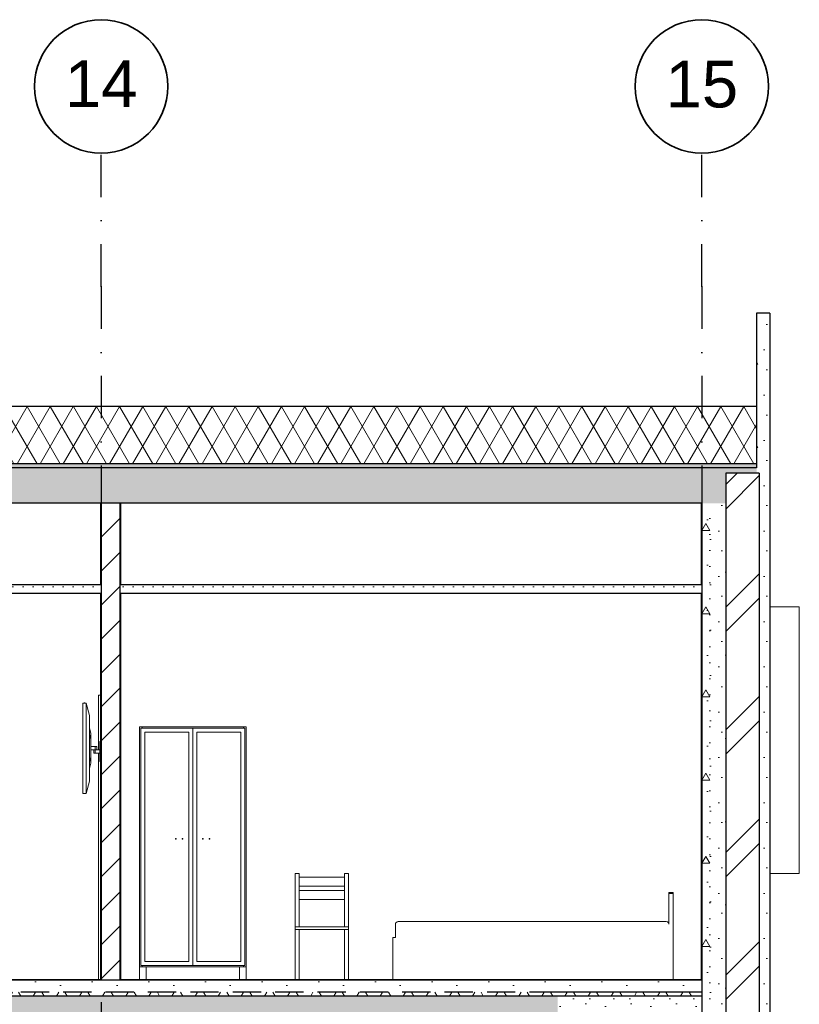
# Model space of a CAD drawing. Header units: millimetres. Extents: x -3848 to 115359, y -22918 to 12821.
# Tile 49 of 51: x 60325 to 66166, y -14298 to -6918. Entities that reach past the tile are written whole.
import ezdxf
from ezdxf.enums import TextEntityAlignment as Align

# ---------------------------------------------------------------- set-up
doc = ezdxf.new("R2010")
doc.units = ezdxf.units.MM
doc.header["$MEASUREMENT"] = 0
doc.linetypes.add('Dot & Dashed', pattern=[670.277762, 317.5, -176.388889, 0, -176.388874])
doc.linetypes.add('Hidden Line', pattern=[317.5, 211.666667, -105.833333])
for name, color, linetype in [('1244_Fassaadi varustus', 7, 'Continuous'), ('New_010_Teljed', 7, 'Continuous'), ('New_1235_Vahelaed', 7, 'Continuous'), ('New_1236_Katuslaed', 7, 'Continuous'), ('New_1241_Välisseinad', 7, 'Continuous'), ('New_1311_Vaheseinad', 7, 'Continuous'), ('New_1322_Põrandapinnad', 7, 'Continuous'), ('New_1324_Laepinnad', 7, 'Continuous'), ('New_1326_Seinapinnad', 7, 'Continuous'), ('New_1331_Sisseehitatud standardmööbel', 7, 'Continuous'), ('New_ARCHICAD Doors', 7, 'Continuous')]:
    doc.layers.add(name, color=color, linetype=linetype)
for name, color, linetype, lineweight in [('1244_Fassaadi varustus_Pen_No__101', 252, 'Continuous', 13), ('New_010_Teljed_Pen_No__1', 7, 'Continuous', 13), ('New_010_Teljed_Pen_No__7', 7, 'Continuous', 35), ('New_1235_Vahelaed_Pen_No__101', 252, 'Continuous', 13), ('New_1235_Vahelaed_Pen_No__41', 7, 'Continuous', 25), ('New_1236_Katuslaed_Pen_No__101', 252, 'Continuous', 13), ('New_1236_Katuslaed_Pen_No__41', 7, 'Continuous', 25), ('New_1241_Välisseinad_Pen_No__101', 252, 'Continuous', 13), ('New_1241_Välisseinad_Pen_No__41', 7, 'Continuous', 25), ('New_1311_Vaheseinad_Pen_No__101', 252, 'Continuous', 13), ('New_1311_Vaheseinad_Pen_No__41', 7, 'Continuous', 25), ('New_1322_Põrandapinnad_Pen_No__101', 252, 'Continuous', 13), ('New_1322_Põrandapinnad_Pen_No__41', 7, 'Continuous', 25), ('New_1324_Laepinnad_Pen_No__101', 252, 'Continuous', 13), ('New_1324_Laepinnad_Pen_No__41', 7, 'Continuous', 25), ('New_1326_Seinapinnad_Pen_No__41', 7, 'Continuous', 25), ('New_1331_Sisseehitatud standardmööbel_Pen_No__101', 252, 'Continuous', 13), ('New_ARCHICAD Doors_Pen_No__101', 252, 'Continuous', 13)]:
    doc.layers.add(name, color=color, linetype=linetype, lineweight=lineweight)
doc.layers.add('New_010_Teljed_Pen_No__48', color=7, linetype='Continuous', lineweight=25, true_color=0xa80f02)
doc.styles.add('GENERATED_STYLE_1', font='arial.ttf')
pattern_1 = [(0, (-4225, -17918.5), (0, 623.5383), [60, -300]), (0, (-4045, -17606.7), (0, 623.5383), [60, -300]), (60, (-4225, -17918.5), (-540, 311.769), [60, -300]), (60, (-3865, -17918.5), (-540, 311.769), [60, -300]), (120, (-4165, -17918.5), (540, 311.769), [60, -300]), (120, (-3805, -17918.5), (540, 311.769), [60, -300]), (0, (-4224.99, -17858.48), (0, 120), [0, -120, 0, -180]), (45, (-4164.99, -17858.48), (-84.85282, 84.85282), [0, -90, 0, -150])]
pattern_2 = [(45, (-4225, -17918.5), (-459.6194, 459.6194), []), (45, (-4316.9, -17826.56), (-459.6194, 459.6194), [])]
pattern_3 = [(0, (-4225, -17918.5), (0, 779.423), [48.75, -401.25]), (0, (-4000, -17528.8), (0, 779.423), [48.75, -401.25]), (60, (-4225, -17918.5), (-675, 389.7114), [48.75, -401.25]), (60, (-3775, -17918.5), (-675, 389.711), [48.75, -401.25]), (120, (-4176.24, -17918.5), (675, 389.7114), [48.75, -401.25]), (120, (-3726.24, -17918.5), (675, 389.711), [48.75, -401.25]), (0, (-4224.99, -17843.48), (0, 150), [0, -150, 0, -225]), (45, (-4149.99, -17843.48), (-106.06602, 106.06602), [0, -112.5, 0, -187.5])]
pattern_4 = [(60, (-4224.99, -17918.48), (-129.9038, 75), []), (120, (-4224.99, -17918.48), (129.9038, 75), [])]
pattern_5 = [(0, (-4224.99, -17918.485), (0, 75), [0, -75])]

# ---------------------------------------------------------------- blocks, each defined once
blk = doc.blocks.new('Section Element_763_2', base_point=(-4225, -17918.5))
at = {"layer": 'New_1241_Välisseinad_Pen_No__101', "linetype": 'Continuous', "lineweight": 13}
h = blk.add_hatch(dxfattribs=at)
h.set_pattern_fill('Insulation_0002', color=252, style=0, pattern_type=2)
h.set_pattern_definition(pattern_2)
h.paths.add_polyline_path([(65615.6, -14118.5), (65865.6, -14118.5), (65865.6, -10318.5), (65615.6, -10318.5), (65615.6, -10543.5)])
h = blk.add_hatch(dxfattribs=at)
h.set_pattern_fill('Structural_Concrete_0002', color=252, style=0, pattern_type=2)
h.set_pattern_definition(pattern_1)
h.paths.add_polyline_path([(65865.6, -14118.5), (65945.6, -14118.5), (65945.6, -10318.5), (65865.6, -10318.5)])
h = blk.add_hatch(dxfattribs=at)
h.set_pattern_fill('Structural_Concrete_0002', color=252, style=0, pattern_type=2)
h.set_pattern_definition(pattern_1)
h.paths.add_polyline_path([(65435.6, -10543.5), (65435.6, -14118.5), (65615.6, -14118.5), (65615.6, -10543.5)])
at = {"layer": 'New_1241_Välisseinad_Pen_No__41', "color": 7, "linetype": 'Continuous', "lineweight": 25}
for p, q in [((65865.6, -10318.5), (65865.6, -14118.5)), ((65945.6, -10318.5), (65945.6, -14118.5))]:
    blk.add_line(p, q, dxfattribs=at)
at = {"layer": 'New_1241_Välisseinad_Pen_No__41', "color": 7, "linetype": 'Continuous', "lineweight": 25, "flags": 128}
for points in [[(65615.6, -10318.5), (65615.6, -10543.5), (65615.6, -14118.5)], [(65865.6, -10318.5), (65845.6, -10318.5), (65615.6, -10318.5)]]:
    blk.add_lwpolyline(points, dxfattribs=at)
blk = doc.blocks.new('Section Element_764_2', base_point=(-4225, -17918.5))
at = {"layer": 'New_1241_Välisseinad_Pen_No__101', "linetype": 'Continuous', "lineweight": 13}
h = blk.add_hatch(dxfattribs=at)
h.set_pattern_fill('Structural_Concrete_0002', color=252, style=0, pattern_type=2)
h.set_pattern_definition(pattern_1)
h.paths.add_polyline_path([(65945.6, -9118.5), (65845.6, -9118.5), (65845.6, -10318.5), (65945.6, -10318.5)])
at = {"layer": 'New_1241_Välisseinad_Pen_No__41', "color": 7, "linetype": 'Continuous', "lineweight": 25}
for p, q in [((65845.6, -9118.5), (65845.6, -9818.5)), ((65945.6, -9118.5), (65845.6, -9118.5)), ((65945.6, -9118.5), (65945.6, -10318.5))]:
    blk.add_line(p, q, dxfattribs=at)
at = {"layer": 'New_1241_Välisseinad_Pen_No__41', "color": 7, "linetype": 'Continuous', "lineweight": 25, "flags": 128}
blk.add_lwpolyline([(65845.6, -9818.5), (65845.6, -10248.5), (65845.6, -10278.5)], dxfattribs=at)
blk = doc.blocks.new('Section Element_765_2', base_point=(-4225, -17918.5))
at = {"layer": 'New_1241_Välisseinad_Pen_No__101', "linetype": 'Continuous', "lineweight": 13}
h = blk.add_hatch(dxfattribs=at)
h.set_pattern_fill('Structural_Concrete_0002', color=252, style=0, pattern_type=2)
h.set_pattern_definition(pattern_1)
h.paths.add_polyline_path([(65615.6, -14118.5), (65435.6, -14118.5), (65435.6, -15118.9), (65615.6, -15118.9)])
h = blk.add_hatch(dxfattribs=at)
h.set_pattern_fill('Insulation_0002', color=252, style=0, pattern_type=2)
h.set_pattern_definition(pattern_2)
h.paths.add_polyline_path([(65865.6, -14118.5), (65615.6, -14118.5), (65615.6, -15118.9), (65865.6, -15118.9)])
h = blk.add_hatch(dxfattribs=at)
h.set_pattern_fill('Structural_Concrete_0002', color=252, style=0, pattern_type=2)
h.set_pattern_definition(pattern_1)
h.paths.add_polyline_path([(65945.6, -15118.9), (65945.6, -14118.5), (65865.6, -14118.5), (65865.6, -15118.9)])
at = {"layer": 'New_1241_Välisseinad_Pen_No__41', "color": 7, "linetype": 'Continuous', "lineweight": 25}
for p, q in [((65615.6, -14118.5), (65615.6, -15118.9)), ((65865.6, -14118.5), (65865.6, -15118.9)), ((65945.6, -14118.5), (65945.6, -15118.9)), ((65435.6, -14658.5), (65435.6, -15053.5)), ((65435.6, -15118.5), (65435.6, -15118.9))]:
    blk.add_line(p, q, dxfattribs=at)
at = {"layer": 'New_1241_Välisseinad_Pen_No__41', "color": 7, "linetype": 'Continuous', "lineweight": 25, "flags": 128}
blk.add_lwpolyline([(65945.6, -15118.9), (65865.6, -15118.9), (65615.6, -15118.9), (65435.6, -15118.9)], dxfattribs=at)
blk = doc.blocks.new('Section Element_769_2', base_point=(-4225, -17918.5))
at = {"layer": 'New_1235_Vahelaed_Pen_No__101', "linetype": 'Continuous', "lineweight": 13}
h = blk.add_hatch(dxfattribs=at)
h.set_pattern_fill('Lightweight_Concrete_0002', color=252, style=0, pattern_type=2)
h.set_pattern_definition(pattern_3)
h.paths.add_polyline_path([(64355.6, -14208.5), (64355.6, -14118.5), (55935.6, -14118.5), (55935.6, -14208.5)])
h = blk.add_hatch(dxfattribs=at)
h.set_pattern_fill('Batt_Insulation_0002', color=252, style=0, pattern_type=2)
h.set_pattern_definition(pattern_4)
h.paths.add_polyline_path([(64355.6, -14238.5), (64355.6, -14208.5), (55935.6, -14208.5), (55935.6, -14238.5)])
h = blk.add_hatch(dxfattribs=at)
h.set_pattern_fill('Structural_Concrete_0002', color=252, style=0, pattern_type=2)
h.set_pattern_definition(pattern_1)
h.paths.add_polyline_path([(64355.6, -14458.5), (64355.6, -14238.5), (55935.6, -14238.5), (55935.6, -14458.5)])
at = {"layer": 'New_1235_Vahelaed_Pen_No__41', "color": 7, "linetype": 'Continuous', "lineweight": 25}
for p, q in [((55935.6, -14118.5), (55935.6, -14208.5)), ((61075.6, -14118.5), (60935.6, -14118.5)), ((55935.6, -14238.5), (55935.6, -14458.5)), ((64355.6, -14238.5), (55935.6, -14238.5)), ((57130.6, -14458.5), (55940.6, -14458.5)), ((63730.6, -14458.5), (57280.6, -14458.5))]:
    blk.add_line(p, q, dxfattribs=at)
at = {"layer": 'New_1235_Vahelaed_Pen_No__41', "color": 7, "linetype": 'Hidden Line', "lineweight": 25}
blk.add_line((64355.6, -14208.5), (55935.6, -14208.5), dxfattribs=at)
at = {"layer": 'New_1235_Vahelaed_Pen_No__41', "color": 7, "linetype": 'Continuous', "lineweight": 25, "flags": 128}
blk.add_lwpolyline([(64355.6, -14458.5), (64315.6, -14458.5), (64285.6, -14458.5), (64035.6, -14458.5), (63735.6, -14458.5)], dxfattribs=at)
blk = doc.blocks.new('Section Element_776_2', base_point=(-4225, -17918.5))
at = {"layer": 'New_ARCHICAD Doors_Pen_No__101', "color": 252, "linetype": 'Continuous', "lineweight": 13}
for p, q in [((60916.6, -12392.3), (60916.6, -11981.5)), ((60916.6, -11981.5), (60930.6, -11981.5)), ((60916.6, -14114.5), (60916.6, -12417.3))]:
    blk.add_line(p, q, dxfattribs=at)
blk = doc.blocks.new('Section Element_777_2', base_point=(-4225, -17918.5))
at = {"layer": 'New_1311_Vaheseinad_Pen_No__101', "linetype": 'Continuous', "lineweight": 13}
h = blk.add_hatch(dxfattribs=at)
h.set_pattern_fill('Betoonplokk_0002', color=252, style=0, pattern_type=2)
h.set_pattern_definition([(45, (-4224.99, -17918.48), (-127.2792, 127.2792), [])])
h.paths.add_polyline_path([(61075.6, -10543.5), (60935.6, -10543.5), (60935.6, -14118.5), (61075.6, -14118.5)])
at = {"layer": 'New_1311_Vaheseinad_Pen_No__41', "color": 7, "linetype": 'Continuous', "lineweight": 25}
blk.add_line((61075.6, -10543.5), (60935.6, -10543.5), dxfattribs=at)
blk = doc.blocks.new('Section Element_781_2', base_point=(-4225, -17918.5))
at = {"layer": 'New_1236_Katuslaed_Pen_No__101', "linetype": 'Continuous', "lineweight": 13}
h = blk.add_hatch(dxfattribs=at)
h.set_pattern_fill('Batt_Insulation_0002', color=252, style=0, pattern_type=2)
h.set_pattern_definition(pattern_4)
h.paths.add_polyline_path([(55525.6, -9818.5), (55525.6, -10248.5), (65845.6, -10248.5), (65845.6, -9818.5)])
h = blk.add_hatch(dxfattribs=at)
h.set_pattern_fill('Lightweight_Concrete_0002', color=252, style=0, pattern_type=2)
h.set_pattern_definition(pattern_3)
h.paths.add_polyline_path([(55525.6, -10248.5), (55525.6, -10278.5), (65845.6, -10278.5), (65845.6, -10248.5)])
h = blk.add_hatch(dxfattribs=at)
h.set_pattern_fill('Structural_Concrete_0002', color=252, style=0, pattern_type=2)
h.set_pattern_definition(pattern_1)
h.paths.add_polyline_path([(55525.6, -10278.5), (55525.6, -10543.5), (65615.6, -10543.5), (65615.6, -10318.5), (65845.6, -10318.5), (65845.6, -10278.5)])
at = {"layer": 'New_1236_Katuslaed_Pen_No__41', "color": 7, "linetype": 'Continuous', "lineweight": 25}
for p, q in [((65845.6, -9818.5), (55525.6, -9818.5)), ((65845.6, -10248.5), (55525.6, -10248.5)), ((65845.6, -10278.5), (55525.6, -10278.5)), ((55745.6, -10543.5), (55525.6, -10543.5)), ((60930.6, -10543.5), (55940.6, -10543.5)), ((65430.6, -10543.5), (61080.6, -10543.5))]:
    blk.add_line(p, q, dxfattribs=at)
blk = doc.blocks.new('Section Element_785_2', base_point=(-4225, -17918.5))
at = {"layer": 'New_1324_Laepinnad_Pen_No__101', "linetype": 'Continuous', "lineweight": 13}
h = blk.add_hatch(dxfattribs=at)
h.set_pattern_fill('Gypsum_0002', color=252, style=0, pattern_type=2)
h.set_pattern_definition(pattern_5)
h.paths.add_polyline_path([(60935.6, -11153.5), (55935.6, -11153.5), (55935.6, -11218.5), (60935.6, -11218.5)])
at = {"layer": 'New_1324_Laepinnad_Pen_No__41', "color": 7, "linetype": 'Continuous', "lineweight": 25}
for p, q in [((55935.6, -11153.5), (55935.6, -11218.5)), ((55940.6, -11153.5), (55935.6, -11153.5)), ((60930.6, -11153.5), (55940.6, -11153.5)), ((60935.6, -11153.5), (60930.6, -11153.5)), ((60935.6, -11153.5), (60935.6, -11218.5)), ((55940.6, -11218.5), (55935.6, -11218.5)), ((60930.6, -11218.5), (55940.6, -11218.5)), ((60935.6, -11218.5), (60930.6, -11218.5))]:
    blk.add_line(p, q, dxfattribs=at)
blk = doc.blocks.new('Section Element_786_2', base_point=(-4225, -17918.5))
at = {"layer": 'New_1324_Laepinnad_Pen_No__101', "linetype": 'Continuous', "lineweight": 13}
h = blk.add_hatch(dxfattribs=at)
h.set_pattern_fill('Gypsum_0002', color=252, style=0, pattern_type=2)
h.set_pattern_definition(pattern_5)
h.paths.add_polyline_path([(61075.6, -11218.5), (65435.6, -11218.5), (65435.6, -11153.5), (61075.6, -11153.5)])
at = {"layer": 'New_1324_Laepinnad_Pen_No__41', "color": 7, "linetype": 'Continuous', "lineweight": 25}
for p, q in [((61075.6, -11153.5), (61075.6, -11218.5)), ((61080.6, -11153.5), (61075.6, -11153.5)), ((65430.6, -11153.5), (61080.6, -11153.5)), ((65435.6, -11153.5), (65430.6, -11153.5)), ((65435.6, -11153.5), (65435.6, -11218.5)), ((61080.6, -11218.5), (61075.6, -11218.5)), ((65430.6, -11218.5), (61080.6, -11218.5)), ((65435.6, -11218.5), (65430.6, -11218.5))]:
    blk.add_line(p, q, dxfattribs=at)
blk = doc.blocks.new('Section Element_788_2', base_point=(-4225, -17918.5))
at = {"layer": 'New_1331_Sisseehitatud standardmööbel_Pen_No__101', "color": 252, "linetype": 'Continuous', "lineweight": 13}
for p, q in [((65189.6, -13467.7), (65189.6, -13459.7)), ((65219.6, -13459.7), (65189.6, -13459.7)), ((65189.6, -13467.7), (65189.6, -13698.5)), ((65219.6, -13467.7), (65189.6, -13467.7)), ((65219.6, -13467.7), (65219.6, -13459.7)), ((65219.6, -13467.7), (65219.6, -14118.5)), ((63151.9, -13680), (63141.1, -13690.8)), ((65177.2, -13680), (65188.1, -13690.8)), ((65188.1, -13690.8), (65189.6, -13698.5)), ((63119.6, -13798.5), (63119.6, -14118.5)), ((63139.6, -13798.5), (63119.6, -13798.5))]:
    blk.add_line(p, q, dxfattribs=at)
at = {"layer": 'New_1331_Sisseehitatud standardmööbel_Pen_No__101', "color": 252, "linetype": 'Continuous', "lineweight": 13, "flags": 128}
for points in [[(63141.1, -13690.8), (63139.6, -13698.5), (63139.6, -13768.5), (63139.6, -13798.5)], [(65177.2, -13680), (65169.6, -13678.5), (63159.6, -13678.5), (63151.9, -13680)]]:
    blk.add_lwpolyline(points, dxfattribs=at)
blk = doc.blocks.new('Section Element_790_2', base_point=(-4225, -17918.5))
at = {"layer": 'New_1331_Sisseehitatud standardmööbel_Pen_No__101', "color": 252, "linetype": 'Continuous', "lineweight": 13}
for p, q in [((61221.8, -12218.5), (61241.8, -12218.5)), ((61221.8, -14018.5), (61221.8, -12218.5)), ((61232.3, -14008), (61232.3, -12229)), ((61621.3, -12229), (61232.3, -12229)), ((61241.8, -12218.5), (62001.8, -12218.5)), ((61241.8, -12229), (61241.8, -12218.5)), ((61621.3, -14008), (61621.3, -12229)), ((61621.3, -12238.5), (61623.3, -12238.5)), ((61623.3, -14008), (61623.3, -12229)), ((62012.3, -12229), (61623.3, -12229)), ((62001.8, -12229), (62001.8, -12218.5)), ((62001.8, -12218.5), (62021.8, -12218.5)), ((62012.3, -14008), (62012.3, -12229)), ((62021.8, -14018.5), (62021.8, -12218.5)), ((61262.3, -13978), (61262.3, -12259)), ((61262.3, -12259), (61591.3, -12259)), ((61591.3, -12259), (61591.3, -13978)), ((61653.3, -13978), (61653.3, -12259)), ((61653.3, -12259), (61982.3, -12259)), ((61982.3, -12259), (61982.3, -13978)), ((61493.6, -13057.2), (61493.3, -13058.5)), ((61493.3, -13058.5), (61493.6, -13059.7)), ((61494.5, -13056.3), (61493.6, -13057.2)), ((61493.6, -13059.7), (61494.5, -13060.6)), ((61495.8, -13056), (61494.5, -13056.3)), ((61494.5, -13060.6), (61495.8, -13061)), ((61497, -13056.3), (61495.8, -13056)), ((61495.8, -13061), (61497, -13060.6)), ((61497.9, -13057.2), (61497, -13056.3)), ((61497, -13060.6), (61497.9, -13059.7)), ((61498.3, -13058.5), (61497.9, -13057.2)), ((61497.9, -13059.7), (61498.3, -13058.5)), ((61543.6, -13057.2), (61543.3, -13058.5)), ((61543.3, -13058.5), (61543.6, -13059.7)), ((61544.5, -13056.3), (61543.6, -13057.2)), ((61543.6, -13059.7), (61544.5, -13060.6)), ((61545.8, -13056), (61544.5, -13056.3)), ((61544.5, -13060.6), (61545.8, -13061)), ((61547, -13056.3), (61545.8, -13056)), ((61545.8, -13061), (61547, -13060.6)), ((61547.9, -13057.2), (61547, -13056.3)), ((61547, -13060.6), (61547.9, -13059.7)), ((61548.3, -13058.5), (61547.9, -13057.2)), ((61547.9, -13059.7), (61548.3, -13058.5)), ((61695.6, -13057.2), (61695.3, -13058.5)), ((61695.3, -13058.5), (61695.6, -13059.7)), ((61696.5, -13056.3), (61695.6, -13057.2)), ((61695.6, -13059.7), (61696.5, -13060.6)), ((61697.8, -13056), (61696.5, -13056.3)), ((61696.5, -13060.6), (61697.8, -13061)), ((61699, -13056.3), (61697.8, -13056)), ((61697.8, -13061), (61699, -13060.6)), ((61699.9, -13057.2), (61699, -13056.3)), ((61699, -13060.6), (61699.9, -13059.7)), ((61700.3, -13058.5), (61699.9, -13057.2)), ((61699.9, -13059.7), (61700.3, -13058.5)), ((61745.6, -13057.2), (61745.3, -13058.5)), ((61745.3, -13058.5), (61745.6, -13059.7)), ((61746.5, -13056.3), (61745.6, -13057.2)), ((61745.6, -13059.7), (61746.5, -13060.6)), ((61747.8, -13056), (61746.5, -13056.3)), ((61746.5, -13060.6), (61747.8, -13061)), ((61749, -13056.3), (61747.8, -13056)), ((61747.8, -13061), (61749, -13060.6)), ((61749.9, -13057.2), (61749, -13056.3)), ((61749, -13060.6), (61749.9, -13059.7)), ((61750.3, -13058.5), (61749.9, -13057.2)), ((61749.9, -13059.7), (61750.3, -13058.5)), ((61221.8, -14018.5), (61271.8, -14018.5)), ((61221.8, -14115.5), (61221.8, -14018.5)), ((61232.3, -14008), (61621.3, -14008)), ((61241.8, -14018.5), (61241.8, -14008)), ((61591.3, -13978), (61262.3, -13978)), ((61271.8, -14115.5), (61271.8, -14018.5)), ((61271.8, -14018.5), (61971.8, -14018.5)), ((61621.3, -13998.5), (61623.3, -13998.5)), ((61623.3, -14008), (62012.3, -14008)), ((61982.3, -13978), (61653.3, -13978)), ((61971.8, -14018.5), (62021.8, -14018.5)), ((61971.8, -14115.5), (61971.8, -14018.5)), ((62001.8, -14018.5), (62001.8, -14008)), ((62021.8, -14115.5), (62021.8, -14018.5))]:
    blk.add_line(p, q, dxfattribs=at)
blk = doc.blocks.new('Section Element_791_2', base_point=(-4225, -17918.5))
at = {"layer": 'New_1331_Sisseehitatud standardmööbel_Pen_No__101', "color": 252, "linetype": 'Continuous', "lineweight": 13}
for p, q in [((62419.7, -13318.5), (62389.7, -13318.5)), ((62389.7, -13718.5), (62389.7, -13318.5)), ((62419.7, -13718.5), (62419.7, -13318.5)), ((62759.7, -13345.2), (62419.7, -13345.2)), ((62759.7, -13318.5), (62789.7, -13318.5)), ((62759.7, -13718.5), (62759.7, -13318.5)), ((62789.7, -13718.5), (62789.7, -13318.5)), ((62759.7, -13411.8), (62419.7, -13411.8)), ((62759.7, -13445.2), (62419.7, -13445.2)), ((62759.7, -13511.8), (62419.7, -13511.8)), ((62789.7, -13718.5), (62389.7, -13718.5)), ((62389.7, -13738.5), (62389.7, -13718.5)), ((62789.7, -13738.5), (62789.7, -13718.5)), ((62419.7, -13738.5), (62389.7, -13738.5)), ((62389.7, -14115.5), (62389.7, -13738.5)), ((62759.7, -13738.5), (62419.7, -13738.5)), ((62419.7, -14115.5), (62419.7, -13738.5)), ((62759.7, -13738.5), (62789.7, -13738.5)), ((62759.7, -14115.5), (62759.7, -13738.5)), ((62789.7, -14115.5), (62789.7, -13738.5))]:
    blk.add_line(p, q, dxfattribs=at)
blk = doc.blocks.new('Section Element_813_2', base_point=(-4225, -17918.5))
at = {"layer": 'New_1235_Vahelaed_Pen_No__101', "linetype": 'Continuous', "lineweight": 13}
h = blk.add_hatch(dxfattribs=at)
h.set_pattern_fill('Lightweight_Concrete_0002', color=252, style=0, pattern_type=2)
h.set_pattern_definition(pattern_3)
h.paths.add_polyline_path([(65435.6, -14208.5), (65435.6, -14118.5), (64355.6, -14118.5), (64355.6, -14208.5)])
h = blk.add_hatch(dxfattribs=at)
h.set_pattern_fill('Batt_Insulation_0002', color=252, style=0, pattern_type=2)
h.set_pattern_definition(pattern_4)
h.paths.add_polyline_path([(65435.6, -14238.5), (65435.6, -14208.5), (64355.6, -14208.5), (64355.6, -14238.5)])
h = blk.add_hatch(dxfattribs=at)
h.set_pattern_fill('Structural_Concrete_0002', color=252, style=0, pattern_type=2)
h.set_pattern_definition(pattern_1)
h.paths.add_polyline_path([(65435.6, -14238.5), (64355.6, -14238.5), (64355.6, -14458.5), (65435.6, -14458.5)])
h = blk.add_hatch(dxfattribs=at)
h.set_pattern_fill('Batt_Insulation_0002', color=252, style=0, pattern_type=2)
h.set_pattern_definition(pattern_4)
h.paths.add_polyline_path([(64355.6, -14458.5), (64355.6, -14658.5), (65435.6, -14658.5), (65435.6, -14458.5)])
at = {"layer": 'New_1235_Vahelaed_Pen_No__41', "color": 7, "linetype": 'Continuous', "lineweight": 25}
for p, q in [((65435.6, -14208.5), (64355.6, -14208.5)), ((65435.6, -14238.5), (64355.6, -14238.5)), ((64355.6, -14458.5), (64355.6, -14658.5)), ((65435.6, -14458.5), (64355.6, -14458.5)), ((65435.6, -14658.5), (64355.6, -14658.5))]:
    blk.add_line(p, q, dxfattribs=at)
at = {"layer": 'New_1235_Vahelaed_Pen_No__41', "color": 7, "linetype": 'Continuous', "lineweight": 25, "flags": 128}
blk.add_lwpolyline([(65435.6, -14118.5), (65435.6, -14208.5), (65435.6, -14238.5), (65435.6, -14458.5), (65435.6, -14658.5)], dxfattribs=at)
blk = doc.blocks.new('Section Element_820_2', base_point=(-4225, -17918.5))
at = {"layer": 'New_1326_Seinapinnad_Pen_No__41', "color": 7, "linetype": 'Continuous', "lineweight": 25}
for p, q in [((65430.6, -10543.5), (65430.6, -11153.5)), ((65435.6, -10543.5), (65430.6, -10543.5)), ((65435.6, -10543.5), (65435.6, -11153.5)), ((65430.6, -11218.5), (65430.6, -14115.5)), ((65435.6, -11218.5), (65435.6, -14115.5))]:
    blk.add_line(p, q, dxfattribs=at)
blk = doc.blocks.new('Section Element_822_2', base_point=(-4225, -17918.5))
at = {"layer": 'New_1326_Seinapinnad_Pen_No__41', "color": 7, "linetype": 'Continuous', "lineweight": 25}
for p, q in [((61075.6, -10543.5), (61075.6, -11153.5)), ((61080.6, -10543.5), (61075.6, -10543.5)), ((61080.6, -10543.5), (61080.6, -11153.5)), ((61075.6, -11218.5), (61075.6, -14115.5)), ((61080.6, -11218.5), (61080.6, -14115.5))]:
    blk.add_line(p, q, dxfattribs=at)
blk = doc.blocks.new('Section Element_823_2', base_point=(-4225, -17918.5))
at = {"layer": 'New_1326_Seinapinnad_Pen_No__41', "color": 7, "linetype": 'Continuous', "lineweight": 25}
for p, q in [((60930.6, -10543.5), (60930.6, -11153.5)), ((60935.6, -10543.5), (60930.6, -10543.5)), ((60935.6, -10543.5), (60935.6, -11153.5)), ((60930.6, -11218.5), (60930.6, -14114.5)), ((60935.6, -11218.5), (60935.6, -14118.5)), ((60933.6, -14114.5), (60933.6, -14118.5)), ((60935.6, -14118.5), (60933.6, -14118.5))]:
    blk.add_line(p, q, dxfattribs=at)
blk = doc.blocks.new('Section Element_827_2', base_point=(-4225, -17918.5))
at = {"layer": '1244_Fassaadi varustus_Pen_No__101', "color": 252, "linetype": 'Continuous', "lineweight": 13}
for p, q in [((65945.6, -11318.5), (66165.8, -11318.5)), ((66165.8, -11318.5), (66165.8, -13318.5)), ((65945.6, -13318.5), (66165.8, -13318.5))]:
    blk.add_line(p, q, dxfattribs=at)
blk = doc.blocks.new('*X866', base_point=(-4225, -17918.5))
at = {"layer": 'New_1322_Põrandapinnad_Pen_No__101', "linetype": 'Continuous', "lineweight": 13}
for points in [[(61325.2, -14115.5), (61175.2, -14115.5), (61175.2, -14118.5), (61325.2, -14118.5)], [(61625.2, -14115.5), (61475.2, -14115.5), (61475.2, -14118.5), (61625.2, -14118.5)], [(61925.2, -14115.5), (61775.2, -14115.5), (61775.2, -14118.5), (61925.2, -14118.5)], [(62225.2, -14115.5), (62075.2, -14115.5), (62075.2, -14118.5), (62225.2, -14118.5)], [(62525.2, -14115.5), (62375.2, -14115.5), (62375.2, -14118.5), (62525.2, -14118.5)], [(62825.2, -14115.5), (62675.2, -14115.5), (62675.2, -14118.5), (62825.2, -14118.5)], [(63125.2, -14115.5), (62975.2, -14115.5), (62975.2, -14118.5), (63125.2, -14118.5)], [(63425.2, -14115.5), (63275.2, -14115.5), (63275.2, -14118.5), (63425.2, -14118.5)], [(63725.2, -14115.5), (63575.2, -14115.5), (63575.2, -14118.5), (63725.2, -14118.5)], [(64025.2, -14115.5), (63875.2, -14115.5), (63875.2, -14118.5), (64025.2, -14118.5)], [(64325.2, -14115.5), (64175.2, -14115.5), (64175.2, -14118.5), (64325.2, -14118.5)], [(64625.2, -14115.5), (64475.2, -14115.5), (64475.2, -14118.5), (64625.2, -14118.5)], [(64925.2, -14115.5), (64775.2, -14115.5), (64775.2, -14118.5), (64925.2, -14118.5)], [(65225.2, -14115.5), (65075.2, -14115.5), (65075.2, -14118.5), (65225.2, -14118.5)], [(65375.2, -14115.5), (65375.2, -14118.5), (65435.6, -14118.5), (65435.6, -14115.5)]]:
    blk.add_hatch(color=252, dxfattribs=at).paths.add_polyline_path(points)
blk = doc.blocks.new('Section Element_831_2', base_point=(-4225, -17918.5))
at = {"layer": 'New_1322_Põrandapinnad_Pen_No__41', "color": 7, "linetype": 'Continuous', "lineweight": 25}
for p, q in [((61075.6, -14115.5), (61075.6, -14118.5)), ((61080.6, -14115.5), (61075.6, -14115.5)), ((65430.6, -14115.5), (61080.6, -14115.5)), ((65435.6, -14115.5), (65430.6, -14115.5)), ((65435.6, -14115.5), (65435.6, -14118.5))]:
    blk.add_line(p, q, dxfattribs=at)
at = {"layer": 'New_1322_Põrandapinnad_Pen_No__41', "color": 7, "linetype": 'Continuous', "lineweight": 25, "flags": 128}
blk.add_lwpolyline([(65435.6, -14118.5), (65219.6, -14118.5), (65189.6, -14118.5), (64355.6, -14118.5), (63119.6, -14118.5), (61075.6, -14118.5)], dxfattribs=at)
at = {"layer": 'New_1322_Põrandapinnad', "lineweight": 0}
blk.add_blockref('*X866', (-4225, -17918.5), dxfattribs=at)
blk = doc.blocks.new('*X868', base_point=(-4225, -17918.5))
at = {"layer": 'New_1322_Põrandapinnad_Pen_No__101', "linetype": 'Continuous', "lineweight": 13}
for points in [[(56075.2, -14114.5), (56075.2, -14118.5), (56225.2, -14118.5), (56225.2, -14114.5)], [(56375.2, -14114.5), (56375.2, -14118.5), (56525.2, -14118.5), (56525.2, -14114.5)], [(56675.2, -14114.5), (56675.2, -14118.5), (56825.2, -14118.5), (56825.2, -14114.5)], [(56975.2, -14114.5), (56975.2, -14118.5), (57125.2, -14118.5), (57125.2, -14114.5)], [(57275.2, -14114.5), (57275.2, -14118.5), (57425.2, -14118.5), (57425.2, -14114.5)], [(57575.2, -14114.5), (57575.2, -14118.5), (57725.2, -14118.5), (57725.2, -14114.5)], [(57875.2, -14114.5), (57875.2, -14118.5), (58025.2, -14118.5), (58025.2, -14114.5)], [(58175.2, -14114.5), (58175.2, -14118.5), (58325.2, -14118.5), (58325.2, -14114.5)], [(58475.2, -14114.5), (58475.2, -14118.5), (58625.2, -14118.5), (58625.2, -14114.5)], [(58775.2, -14114.5), (58775.2, -14118.5), (58925.2, -14118.5), (58925.2, -14114.5)], [(59075.2, -14114.5), (59075.2, -14118.5), (59225.2, -14118.5), (59225.2, -14114.5)], [(59375.2, -14114.5), (59375.2, -14118.5), (59525.2, -14118.5), (59525.2, -14114.5)], [(59675.2, -14114.5), (59675.2, -14118.5), (59825.2, -14118.5), (59825.2, -14114.5)], [(59975.2, -14114.5), (59975.2, -14118.5), (60125.2, -14118.5), (60125.2, -14114.5)], [(60275.2, -14114.5), (60275.2, -14118.5), (60425.2, -14118.5), (60425.2, -14114.5)], [(60575.2, -14114.5), (60575.2, -14118.5), (60725.2, -14118.5), (60725.2, -14114.5)], [(60933.6, -14114.5), (60875.2, -14114.5), (60875.2, -14118.5), (60933.6, -14118.5)]]:
    blk.add_hatch(color=252, dxfattribs=at).paths.add_polyline_path(points)
blk = doc.blocks.new('Section Element_832_2', base_point=(-4225, -17918.5))
at = {"layer": 'New_1322_Põrandapinnad_Pen_No__41', "color": 7, "linetype": 'Continuous', "lineweight": 25}
for p, q in [((55940.6, -14114.5), (55937.6, -14114.5)), ((60930.6, -14114.5), (55940.6, -14114.5)), ((60933.6, -14114.5), (60930.6, -14114.5))]:
    blk.add_line(p, q, dxfattribs=at)
at = {"layer": 'New_1322_Põrandapinnad_Pen_No__41', "color": 7, "linetype": 'Continuous', "lineweight": 25, "flags": 128}
blk.add_lwpolyline([(60933.6, -14118.5), (58429.6, -14118.5), (58337.7, -14118.5), (58245.8, -14118.5), (55937.6, -14118.5)], dxfattribs=at)
at = {"layer": 'New_1322_Põrandapinnad', "lineweight": 0}
blk.add_blockref('*X868', (-4225, -17918.5), dxfattribs=at)
blk = doc.blocks.new('Section Element_841_2', base_point=(-4225, -17918.5))
at = {"layer": 'New_1331_Sisseehitatud standardmööbel_Pen_No__101', "color": 252, "linetype": 'Continuous', "lineweight": 13}
for p, q in [((60798.1, -12041.1), (60798.1, -12718.5)), ((60823.1, -12041.1), (60798.1, -12041.1)), ((60808.1, -12039.5), (60808.1, -12041.1)), ((60808.1, -12039.5), (60814.3, -12039.5)), ((60814.3, -12039.5), (60814.3, -12041.1)), ((60823.1, -12718.5), (60823.1, -12041.1)), ((60848.1, -12134.4), (60823.1, -12041.1)), ((60848.1, -12625.2), (60848.1, -12134.4)), ((60858.1, -12267.3), (60848.1, -12229.8)), ((60853.1, -12284.8), (60848.1, -12284.8)), ((60853.1, -12304.8), (60848.1, -12304.8)), ((60853.1, -12284.8), (60853.1, -12304.8)), ((60858.1, -12492.3), (60858.1, -12267.3)), ((60858.1, -12367.3), (60891.8, -12367.3)), ((60858.1, -12392.3), (60891.8, -12392.3)), ((60879.5, -12392.3), (60879.5, -12417.3)), ((60891.8, -12392.3), (60891.8, -12367.3)), ((60896.1, -12367.3), (60891.8, -12367.3)), ((60891.8, -12392.3), (60925.6, -12392.3)), ((60891.8, -12417.3), (60891.8, -12392.3)), ((60899.9, -12367.3), (60896.1, -12367.3)), ((60902.6, -12367.3), (60899.9, -12367.3)), ((60904.1, -12367.3), (60902.6, -12367.3)), ((60904.1, -12367.3), (60904.1, -12392.3)), ((60925.6, -12329.8), (60925.6, -12479.8)), ((60925.6, -12329.8), (60930.6, -12329.8)), ((60853.1, -12454.8), (60848.1, -12454.8)), ((60853.1, -12474.8), (60853.1, -12454.8)), ((60881, -12417.3), (60879.5, -12417.3)), ((60883.8, -12417.3), (60881, -12417.3)), ((60887.5, -12417.3), (60883.8, -12417.3)), ((60891.8, -12417.3), (60887.5, -12417.3)), ((60891.8, -12417.3), (60925.6, -12417.3)), ((60853.1, -12474.8), (60848.1, -12474.8)), ((60848.1, -12529.8), (60858.1, -12492.3)), ((60925.6, -12479.8), (60930.6, -12479.8)), ((60823.1, -12718.5), (60848.1, -12625.2)), ((60797.3, -12703.5), (60797.3, -12708.5)), ((60797.3, -12703.5), (60798.1, -12703.5)), ((60797.3, -12708.5), (60797.3, -12713.5)), ((60797.3, -12708.5), (60798.1, -12708.5)), ((60797.3, -12713.5), (60798.1, -12713.5)), ((60823.1, -12718.5), (60798.1, -12718.5))]:
    blk.add_line(p, q, dxfattribs=at)
blk = doc.blocks.new('Standard grid marker[7]_2', base_point=(60935.6, -7918.5))
at = {"layer": 'New_010_Teljed_Pen_No__48', "color": 14, "linetype": 'Dot & Dashed', "lineweight": 25, "true_color": 0xa80f02}
for q in [(60935.6, -7918.5), (60935.6, -20918.5)]:
    blk.add_line((60935.6, -8918.5), q, dxfattribs=at)
blk.add_point((60935.6, -8918.5), dxfattribs=at)
blk.add_point((60935.6, -8918.5), dxfattribs=at)
at = {"layer": 'New_010_Teljed_Pen_No__7', "color": 7, "linetype": 'Continuous', "lineweight": 35}
blk.add_circle((60935.6, -7418.5), 500, dxfattribs=at)
at = {"layer": 'New_010_Teljed_Pen_No__1', "color": 7, "lineweight": 13, "style": 'GENERATED_STYLE_1'}
for tag, p in [('AC_MarkerText_1_0', (60935.6, -7398.5)), ('AC_MarkerText_1_1', (60935.6, -22398.5))]:
    blk.add_attdef(tag, text='', height=350, rotation=360, dxfattribs=at).set_placement(p, align=Align.MIDDLE_CENTER)
blk = doc.blocks.new('Standard grid marker[8]_2', base_point=(65435.6, -7918.5))
at = {"layer": 'New_010_Teljed_Pen_No__48', "color": 14, "linetype": 'Dot & Dashed', "lineweight": 25, "true_color": 0xa80f02}
for q in [(65435.6, -7918.5), (65435.6, -20918.5)]:
    blk.add_line((65435.6, -8918.5), q, dxfattribs=at)
blk.add_point((65435.6, -8918.5), dxfattribs=at)
blk.add_point((65435.6, -8918.5), dxfattribs=at)
at = {"layer": 'New_010_Teljed_Pen_No__7', "color": 7, "linetype": 'Continuous', "lineweight": 35}
blk.add_circle((65435.6, -7418.5), 500, dxfattribs=at)
at = {"layer": 'New_010_Teljed_Pen_No__1', "color": 7, "lineweight": 13, "style": 'GENERATED_STYLE_1'}
for tag, p in [('AC_MarkerText_1_0', (65435.6, -7401.4)), ('AC_MarkerText_1_1', (65435.6, -22401.4))]:
    blk.add_attdef(tag, text='', height=350, rotation=360, dxfattribs=at).set_placement(p, align=Align.MIDDLE_CENTER)

msp = doc.modelspace()

# ---------------------------------------------------------------- block references
at = {"layer": '1244_Fassaadi varustus', "lineweight": 0}
msp.add_blockref('Section Element_827_2', (-4225, -17918.5), dxfattribs=at)
at = {"layer": 'New_010_Teljed', "color": 8, "linetype": 'Continuous', "lineweight": 15}
ref = msp.add_blockref('Standard grid marker[7]_2', (60935.6, -7918.5), dxfattribs=at)
ref.add_attrib('AC_MarkerText_1', '14', dxfattribs={"layer": 'New_010_Teljed_Pen_No__1', "color": 7, "lineweight": 13, "height": 350, "rotation": 360, "style": 'GENERATED_STYLE_1'}).set_placement((60935.6, -7398.5), align=Align.MIDDLE_CENTER)
ref = msp.add_blockref('Standard grid marker[8]_2', (65435.6, -7918.5), dxfattribs=at)
ref.add_attrib('AC_MarkerText_1', '15', dxfattribs={"layer": 'New_010_Teljed_Pen_No__1', "color": 7, "lineweight": 13, "height": 350, "rotation": 360, "style": 'GENERATED_STYLE_1'}).set_placement((65435.6, -7401.4), align=Align.MIDDLE_CENTER)
at = {"layer": 'New_1235_Vahelaed', "lineweight": 0}
for name in ['Section Element_769_2', 'Section Element_813_2']:
    msp.add_blockref(name, (-4225, -17918.5), dxfattribs=at)
at = {"layer": 'New_1236_Katuslaed', "lineweight": 0}
msp.add_blockref('Section Element_781_2', (-4225, -17918.5), dxfattribs=at)
at = {"layer": 'New_1241_Välisseinad', "lineweight": 0}
for name in ['Section Element_764_2', 'Section Element_763_2', 'Section Element_765_2']:
    msp.add_blockref(name, (-4225, -17918.5), dxfattribs=at)
at = {"layer": 'New_1311_Vaheseinad', "lineweight": 0}
msp.add_blockref('Section Element_777_2', (-4225, -17918.5), dxfattribs=at)
at = {"layer": 'New_1322_Põrandapinnad', "lineweight": 0}
for name in ['Section Element_832_2', 'Section Element_831_2']:
    msp.add_blockref(name, (-4225, -17918.5), dxfattribs=at)
at = {"layer": 'New_1324_Laepinnad', "lineweight": 0}
for name in ['Section Element_785_2', 'Section Element_786_2']:
    msp.add_blockref(name, (-4225, -17918.5), dxfattribs=at)
at = {"layer": 'New_1326_Seinapinnad', "lineweight": 0}
for name in ['Section Element_823_2', 'Section Element_822_2', 'Section Element_820_2']:
    msp.add_blockref(name, (-4225, -17918.5), dxfattribs=at)
at = {"layer": 'New_1331_Sisseehitatud standardmööbel', "lineweight": 0}
for name in ['Section Element_841_2', 'Section Element_790_2', 'Section Element_791_2', 'Section Element_788_2']:
    msp.add_blockref(name, (-4225, -17918.5), dxfattribs=at)
at = {"layer": 'New_ARCHICAD Doors', "lineweight": 0}
msp.add_blockref('Section Element_776_2', (-4225, -17918.5), dxfattribs=at)

doc.saveas('drawing.dxf')
